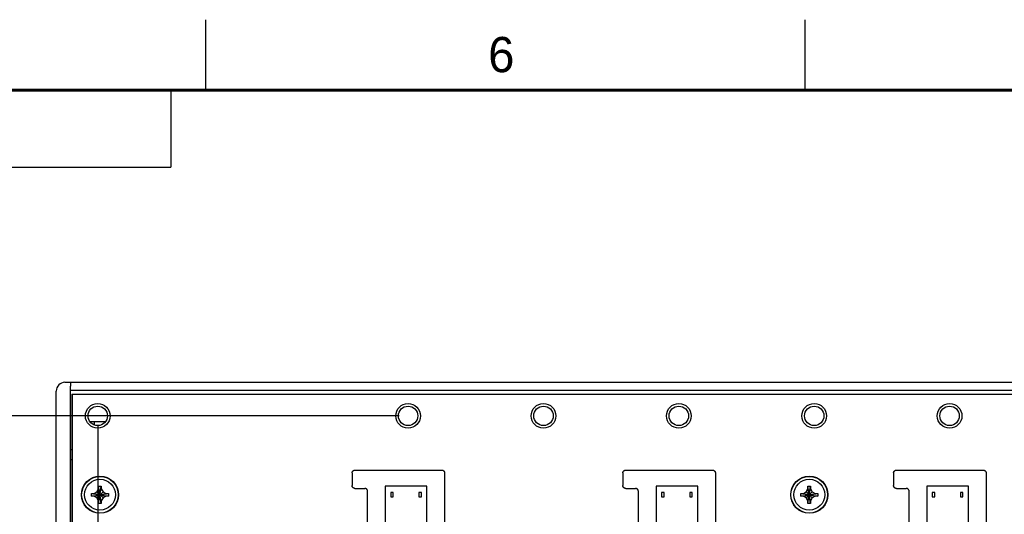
# Model space of a CAD drawing. Header units: inches. Extents: x 0 to 34, y 0 to 22.
# Tile 5 of 29: x 7.2 to 14.2, y 18.5 to 22. Entities that reach past the tile are written whole.
import ezdxf

# ---------------------------------------------------------------- set-up
doc = ezdxf.new("R2010")
doc.units = ezdxf.units.IN
doc.header["$LTSCALE"] = 1.87
doc.header["$MEASUREMENT"] = 0
doc.layers.get('0').update_dxf_attribs({"linetype": 'CONTINUOUS'})
doc.layers.add('DIMENSIONS', color=7, linetype='CONTINUOUS')
doc.styles.get("Standard").update_dxf_attribs({"font": 'txt', "width": 0.8})
doc.dimstyles.new('DIMSTYLE_1', dxfattribs={"dimtxt": 0.125, "dimasz": 0.18, "dimexe": 0.18, "dimexo": 0.0625, "dimgap": 0.09, "dimtad": 0, "dimtih": 1, "dimtoh": 1, "dimdec": 3, "dimzin": 4, "dimdsep": 46, "dimtxsty": 'STANDARD', "dimblk": '_FILLED', "dimblk1": '_FILLED', "dimblk2": '_FILLED', "dimcen": 0.09, "dimadec": 0, "dimazin": 0, "dimtp": 0.01, "dimtm": 0.01, "dimtfac": 1, "dimtdec": 3, "dimtofl": 0, "dimtmove": 0, "dimatfit": 3, "dimldrblk": '_FILLED', "dimfxl": 1, "dimtolj": 1, "dimtzin": 4, "dimarcsym": 0})

# ---------------------------------------------------------------- blocks, each defined once
blk = doc.blocks.new('*D18')
at = {"layer": 'DIMENSIONS', "color": 2, "linetype": 'CONTINUOUS'}
blk.add_line((7.7324, 19.125), (7.7324, 13.6295), dxfattribs=at)
at = {"layer": 'DIMENSIONS', "color": 2, "linetype": 'CONTINUOUS', "width": 0.8}
for s, p in [(']', (7.7949, 13.467)), ('7.47', (7.7949, 13.067)), ('[', (7.7949, 12.967)), ('.294', (7.7949, 12.442))]:
    blk.add_text(s, height=0.125, rotation=90, dxfattribs=at).set_placement(p)
blk = doc.blocks.new('_FILLED')
at = {"color": 0, "linetype": 'BYBLOCK'}
blk.add_solid([(0, 0), (-1, 0.174), (-1, -0.174)], dxfattribs=at)
blk = doc.blocks.new('*D33')
at = {"layer": 'DIMENSIONS', "color": 2, "linetype": 'CONTINUOUS'}
blk.add_line((9.8709, 19.1875), (6.7509, 19.1875), dxfattribs=at)
at = {"layer": 'DIMENSIONS', "color": 2, "linetype": 'CONTINUOUS', "width": 0.8}
for s, p in [('4.760', (5.3634, 19.125)), ('[', (5.9884, 19.125)), ('120.9', (6.0884, 19.125)), (']', (6.5884, 19.125))]:
    blk.add_text(s, height=0.125, dxfattribs=at).set_placement(p)
blk = doc.blocks.new('*D34')
at = {"layer": 'DIMENSIONS', "color": 2, "linetype": 'CONTINUOUS'}
blk.add_line((7.6699, 19.1875), (6.7509, 19.1875), dxfattribs=at)
at = {"layer": 'DIMENSIONS', "color": 2, "linetype": 'CONTINUOUS', "width": 0.8}
for s, p in [('4.760', (5.3634, 19.125)), ('[', (5.9884, 19.125)), ('120.9', (6.0884, 19.125)), (']', (6.5884, 19.125))]:
    blk.add_text(s, height=0.125, dxfattribs=at).set_placement(p)

msp = doc.modelspace()

# ---------------------------------------------------------------- linework, layer by layer
at = {"color": 2, "linetype": 'CONTINUOUS'}
for p, q in [((8.5, 21.5), (8.5, 22)), ((12.75, 21.5), (12.75, 22)), ((0.5, 21.5), (8.25, 21.5)), ((8.25, 21.5), (8.25, 20.9531)), ((0.5, 20.9531), (8.25, 20.9531))]:
    msp.add_line(p, q, dxfattribs=at)
at = {"color": 7, "linetype": 'CONTINUOUS'}
for p, q in [((7.4987, 19.4261), (7.5384, 19.4275)), ((7.5384, 19.4275), (17.0184, 19.4275)), ((7.4384, 14.4913), (7.4384, 19.3636)), ((7.5384, 17.0625), (7.5384, 19.3975)), ((17.0184, 19.3675), (7.5384, 19.3675)), ((7.5484, 19.3425), (7.5484, 17.0619)), ((7.5484, 19.3425), (7.5512, 19.3397)), ((7.5484, 19.3425), (16.9784, 19.3425)), ((7.5512, 19.3397), (7.5512, 17.1006)), ((17.0056, 19.3397), (7.5512, 19.3397)), ((7.7864, 19.1445), (7.6784, 19.1445)), ((7.7074, 19.1445), (7.7074, 19.1232)), ((7.5484, 18.9475), (7.5384, 18.9475)), ((7.5384, 18.8775), (7.5484, 18.8771)), ((9.5564, 18.8025), (10.1724, 18.8025)), ((11.4764, 18.8025), (12.0924, 18.8025)), ((13.3964, 18.8025), (14.0124, 18.8025)), ((9.5364, 18.7825), (9.5364, 18.6925)), ((10.1924, 18.7825), (10.1924, 17.0125)), ((11.4564, 18.7825), (11.4564, 18.6925)), ((12.1124, 18.7825), (12.1124, 17.0125)), ((13.3764, 18.7825), (13.3764, 18.6925)), ((14.0324, 18.7825), (14.0324, 17.0125)), ((7.7064, 18.637), (7.727, 18.6488)), ((7.727, 18.6488), (7.7389, 18.6695)), ((7.727, 18.6061), (7.7698, 18.6488)), ((7.7698, 18.6061), (7.727, 18.6488)), ((7.7389, 18.5666), (7.7579, 18.6883)), ((7.7579, 18.5666), (7.7389, 18.6883)), ((7.7389, 18.6695), (7.7389, 18.6877)), ((7.7389, 18.5855), (7.7579, 18.6695)), ((7.7579, 18.5855), (7.7389, 18.6695)), ((7.7579, 18.6877), (7.7579, 18.6695)), ((7.7579, 18.6695), (7.7698, 18.6488)), ((7.7698, 18.6488), (7.7904, 18.637)), ((9.5564, 18.6725), (9.6264, 18.6725)), ((9.6464, 15.2025), (9.6464, 18.6525)), ((9.7719, 18.6875), (9.7719, 15.1675)), ((10.0669, 18.6875), (9.7719, 18.6875)), ((10.0669, 15.1675), (10.0669, 18.6875)), ((11.4764, 18.6725), (11.5464, 18.6725)), ((11.5664, 15.2025), (11.5664, 18.6525)), ((11.6919, 18.6875), (11.6919, 15.1675)), ((11.9869, 18.6875), (11.6919, 18.6875)), ((11.9869, 15.1675), (11.9869, 18.6875)), ((12.7364, 18.637), (12.757, 18.6488)), ((12.757, 18.6488), (12.7689, 18.6695)), ((12.757, 18.6061), (12.7998, 18.6488)), ((12.7998, 18.6061), (12.757, 18.6488)), ((12.7689, 18.5666), (12.7879, 18.6883)), ((12.7879, 18.5666), (12.7689, 18.6883)), ((12.7689, 18.6695), (12.7689, 18.6877)), ((12.7689, 18.5855), (12.7879, 18.6695)), ((12.7879, 18.5855), (12.7689, 18.6695)), ((12.7879, 18.6877), (12.7879, 18.6695)), ((12.7879, 18.6695), (12.7998, 18.6488)), ((12.7998, 18.6488), (12.8204, 18.637)), ((13.3964, 18.6725), (13.4664, 18.6725)), ((13.4864, 15.2025), (13.4864, 18.6525)), ((13.6119, 18.6875), (13.6119, 15.1675)), ((13.9069, 18.6875), (13.6119, 18.6875)), ((13.9069, 15.1675), (13.9069, 18.6875)), ((7.6876, 18.6369), (7.8093, 18.618)), ((7.6876, 18.618), (7.8093, 18.6369)), ((7.6882, 18.637), (7.7064, 18.637)), ((7.7064, 18.618), (7.6882, 18.618)), ((7.7064, 18.637), (7.7904, 18.618)), ((7.7064, 18.618), (7.7904, 18.637)), ((7.727, 18.6061), (7.7064, 18.618)), ((7.7389, 18.5855), (7.727, 18.6061)), ((7.7389, 18.5672), (7.7389, 18.5855)), ((7.7698, 18.6061), (7.7579, 18.5855)), ((7.7579, 18.5855), (7.7579, 18.5672)), ((7.7904, 18.618), (7.7698, 18.6061)), ((7.7904, 18.637), (7.8087, 18.637)), ((7.8087, 18.618), (7.7904, 18.618)), ((9.8104, 18.643), (9.8104, 18.612)), ((9.8284, 18.643), (9.8104, 18.643)), ((9.8104, 18.612), (9.8284, 18.612)), ((9.8284, 18.612), (9.8284, 18.643)), ((10.0104, 18.643), (10.0104, 18.612)), ((10.0284, 18.643), (10.0104, 18.643)), ((10.0104, 18.612), (10.0284, 18.612)), ((10.0284, 18.612), (10.0284, 18.643)), ((11.7304, 18.643), (11.7304, 18.612)), ((11.7484, 18.643), (11.7304, 18.643)), ((11.7304, 18.612), (11.7484, 18.612)), ((11.7484, 18.612), (11.7484, 18.643)), ((11.9304, 18.643), (11.9304, 18.612)), ((11.9484, 18.643), (11.9304, 18.643)), ((11.9304, 18.612), (11.9484, 18.612)), ((11.9484, 18.612), (11.9484, 18.643)), ((12.7176, 18.618), (12.8393, 18.6369)), ((12.7176, 18.6369), (12.8393, 18.618)), ((12.7182, 18.637), (12.7364, 18.637)), ((12.7364, 18.618), (12.7182, 18.618)), ((12.7364, 18.618), (12.8204, 18.637)), ((12.7364, 18.637), (12.8204, 18.618)), ((12.757, 18.6061), (12.7364, 18.618)), ((12.7689, 18.5855), (12.757, 18.6061)), ((12.7689, 18.5672), (12.7689, 18.5855)), ((12.7998, 18.6061), (12.7879, 18.5855)), ((12.7879, 18.5855), (12.7879, 18.5672)), ((12.8204, 18.618), (12.7998, 18.6061)), ((12.8204, 18.637), (12.8387, 18.637)), ((12.8387, 18.618), (12.8204, 18.618)), ((13.6504, 18.643), (13.6504, 18.612)), ((13.6684, 18.643), (13.6504, 18.643)), ((13.6504, 18.612), (13.6684, 18.612)), ((13.6684, 18.612), (13.6684, 18.643)), ((13.8504, 18.643), (13.8504, 18.612)), ((13.8684, 18.643), (13.8504, 18.643)), ((13.8504, 18.612), (13.8684, 18.612)), ((13.8684, 18.612), (13.8684, 18.643))]:
    msp.add_line(p, q, dxfattribs=at)
at = {"color": 7, "linetype": 'CONTINUOUS', "const_width": 0.02}
msp.add_lwpolyline([(33.5, 21.5), (0.5, 21.5)], dxfattribs=at)
at = {"color": 7, "linetype": 'CONTINUOUS'}
for centre, radius in [((7.7324, 19.1875), 0.0875), ((9.9334, 19.1875), 0.0875), ((10.8934, 19.1875), 0.0875), ((11.8534, 19.1875), 0.0875), ((12.8134, 19.1875), 0.0875), ((13.7734, 19.1875), 0.0875), ((7.7324, 19.1875), 0.069), ((9.9334, 19.1875), 0.069), ((10.8934, 19.1875), 0.069), ((11.8534, 19.1875), 0.069), ((12.8134, 19.1875), 0.069), ((13.7734, 19.1875), 0.069), ((7.7484, 18.6275), 0.1317), ((7.7484, 18.6275), 0.13), ((7.7484, 18.6275), 0.1095), ((12.7784, 18.6275), 0.1317), ((12.7784, 18.6275), 0.13), ((12.7784, 18.6275), 0.1095)]:
    msp.add_circle(centre, radius, dxfattribs=at)
msp.add_arc((7.5009, 19.3636), 0.0625, 92, 180, dxfattribs=at)
for points, knots in [([(7.5384, 19.4275), (7.5384, 19.4274), (7.5384, 19.4273), (7.5384, 19.4269), (7.5384, 19.4264), (7.5384, 19.4256), (7.5384, 19.4246), (7.5384, 19.4234), (7.5384, 19.422), (7.5384, 19.4204), (7.5384, 19.4186), (7.5384, 19.4167), (7.5384, 19.4146), (7.5384, 19.4124), (7.5384, 19.4101), (7.5384, 19.4077), (7.5384, 19.4052), (7.5384, 19.4027), (7.5384, 19.4001), (7.5384, 19.3983), (7.5384, 19.3975)], [0, 0, 0, 0, 0.003776, 0.015133, 0.033986, 0.060196, 0.093565, 0.133844, 0.180725, 0.233852, 0.29282, 0.357179, 0.426438, 0.500065, 0.577499, 0.658147, 0.741394, 0.826604, 0.913127, 1, 1, 1, 1]), ([(9.5364, 18.7825), (9.5364, 18.7831), (9.5365, 18.7844), (9.5368, 18.7864), (9.5372, 18.7883), (9.5379, 18.7901), (9.5387, 18.7919), (9.5398, 18.7936), (9.5409, 18.7952), (9.5422, 18.7966), (9.5437, 18.7979), (9.5453, 18.7991), (9.547, 18.8001), (9.5487, 18.801), (9.5506, 18.8016), (9.5525, 18.8021), (9.5544, 18.8024), (9.5558, 18.8025), (9.5564, 18.8025)], [0, 0, 0, 0, 0.06236, 0.12502, 0.187678, 0.250028, 0.31237, 0.375015, 0.43766, 0.5, 0.56234, 0.624985, 0.68763, 0.749972, 0.812322, 0.87498, 0.93764, 1, 1, 1, 1]), ([(10.1724, 18.8025), (10.1731, 18.8025), (10.1744, 18.8024), (10.1763, 18.8021), (10.1782, 18.8016), (10.1801, 18.801), (10.1819, 18.8001), (10.1835, 18.7991), (10.1851, 18.7979), (10.1866, 18.7966), (10.1879, 18.7952), (10.1891, 18.7936), (10.1901, 18.7919), (10.1909, 18.7901), (10.1916, 18.7883), (10.1921, 18.7864), (10.1923, 18.7844), (10.1924, 18.7831), (10.1924, 18.7825)], [0, 0, 0, 0, 0.06236, 0.12502, 0.187678, 0.250028, 0.31237, 0.375015, 0.43766, 0.5, 0.56234, 0.624985, 0.68763, 0.749972, 0.812322, 0.87498, 0.93764, 1, 1, 1, 1]), ([(11.4564, 18.7825), (11.4564, 18.7831), (11.4565, 18.7844), (11.4568, 18.7864), (11.4572, 18.7883), (11.4579, 18.7901), (11.4587, 18.7919), (11.4598, 18.7936), (11.4609, 18.7952), (11.4622, 18.7966), (11.4637, 18.7979), (11.4653, 18.7991), (11.467, 18.8001), (11.4687, 18.801), (11.4706, 18.8016), (11.4725, 18.8021), (11.4744, 18.8024), (11.4758, 18.8025), (11.4764, 18.8025)], [0, 0, 0, 0, 0.06236, 0.12502, 0.187678, 0.250028, 0.31237, 0.375015, 0.43766, 0.5, 0.56234, 0.624985, 0.68763, 0.749972, 0.812322, 0.87498, 0.93764, 1, 1, 1, 1]), ([(12.0924, 18.8025), (12.0931, 18.8025), (12.0944, 18.8024), (12.0963, 18.8021), (12.0982, 18.8016), (12.1001, 18.801), (12.1019, 18.8001), (12.1035, 18.7991), (12.1051, 18.7979), (12.1066, 18.7966), (12.1079, 18.7952), (12.1091, 18.7936), (12.1101, 18.7919), (12.1109, 18.7901), (12.1116, 18.7883), (12.1121, 18.7864), (12.1123, 18.7844), (12.1124, 18.7831), (12.1124, 18.7825)], [0, 0, 0, 0, 0.06236, 0.12502, 0.187678, 0.250028, 0.31237, 0.375015, 0.43766, 0.5, 0.56234, 0.624985, 0.68763, 0.749972, 0.812322, 0.87498, 0.93764, 1, 1, 1, 1]), ([(13.3764, 18.7825), (13.3764, 18.7831), (13.3765, 18.7844), (13.3768, 18.7864), (13.3772, 18.7883), (13.3779, 18.7901), (13.3787, 18.7919), (13.3798, 18.7936), (13.3809, 18.7952), (13.3822, 18.7966), (13.3837, 18.7979), (13.3853, 18.7991), (13.387, 18.8001), (13.3887, 18.801), (13.3906, 18.8016), (13.3925, 18.8021), (13.3944, 18.8024), (13.3958, 18.8025), (13.3964, 18.8025)], [0, 0, 0, 0, 0.06236, 0.12502, 0.187678, 0.250028, 0.31237, 0.375015, 0.43766, 0.5, 0.56234, 0.624985, 0.68763, 0.749972, 0.812322, 0.87498, 0.93764, 1, 1, 1, 1]), ([(14.0124, 18.8025), (14.0131, 18.8025), (14.0144, 18.8024), (14.0163, 18.8021), (14.0182, 18.8016), (14.0201, 18.801), (14.0219, 18.8001), (14.0235, 18.7991), (14.0251, 18.7979), (14.0266, 18.7966), (14.0279, 18.7952), (14.0291, 18.7936), (14.0301, 18.7919), (14.0309, 18.7901), (14.0316, 18.7883), (14.0321, 18.7864), (14.0323, 18.7844), (14.0324, 18.7831), (14.0324, 18.7825)], [0, 0, 0, 0, 0.06236, 0.12502, 0.187678, 0.250028, 0.31237, 0.375015, 0.43766, 0.5, 0.56234, 0.624985, 0.68763, 0.749972, 0.812322, 0.87498, 0.93764, 1, 1, 1, 1]), ([(7.7389, 18.6883), (7.7405, 18.6884), (7.7437, 18.6884), (7.7484, 18.6885), (7.7532, 18.6884), (7.7563, 18.6884), (7.7579, 18.6883)], [0, 0, 0, 0, 0.249818, 0.5, 0.750182, 1, 1, 1, 1]), ([(7.7389, 18.6877), (7.7389, 18.6878), (7.7389, 18.6879), (7.7389, 18.6881), (7.7389, 18.6882), (7.7389, 18.6883)], [0, 0, 0, 0, 0.333592, 0.666883, 1, 1, 1, 1]), ([(7.7579, 18.6883), (7.7579, 18.6882), (7.7579, 18.6881), (7.7579, 18.6879), (7.7579, 18.6878), (7.7579, 18.6877)], [0, 0, 0, 0, 0.333117, 0.66645, 1, 1, 1, 1]), ([(9.5564, 18.6725), (9.5558, 18.6725), (9.5544, 18.6725), (9.5525, 18.6728), (9.5506, 18.6733), (9.5487, 18.6739), (9.547, 18.6748), (9.5453, 18.6758), (9.5437, 18.677), (9.5422, 18.6783), (9.5409, 18.6797), (9.5398, 18.6813), (9.5387, 18.683), (9.5379, 18.6848), (9.5372, 18.6866), (9.5368, 18.6885), (9.5365, 18.6905), (9.5364, 18.6918), (9.5364, 18.6925)], [0, 0, 0, 0, 0.06236, 0.12502, 0.187678, 0.250028, 0.31237, 0.375015, 0.43766, 0.5, 0.56234, 0.624985, 0.68763, 0.749972, 0.812322, 0.87498, 0.93764, 1, 1, 1, 1]), ([(9.6464, 18.6525), (9.6464, 18.6531), (9.6463, 18.6544), (9.6461, 18.6564), (9.6456, 18.6583), (9.6449, 18.6601), (9.6441, 18.6619), (9.6431, 18.6636), (9.6419, 18.6652), (9.6406, 18.6666), (9.6391, 18.6679), (9.6375, 18.6691), (9.6359, 18.6701), (9.6341, 18.671), (9.6322, 18.6716), (9.6303, 18.6721), (9.6284, 18.6724), (9.6271, 18.6725), (9.6264, 18.6725)], [0, 0, 0, 0, 0.06236, 0.12502, 0.187678, 0.250028, 0.31237, 0.375015, 0.43766, 0.5, 0.56234, 0.624985, 0.68763, 0.749972, 0.812322, 0.87498, 0.93764, 1, 1, 1, 1]), ([(11.4764, 18.6725), (11.4758, 18.6725), (11.4744, 18.6725), (11.4725, 18.6728), (11.4706, 18.6733), (11.4687, 18.6739), (11.467, 18.6748), (11.4653, 18.6758), (11.4637, 18.677), (11.4622, 18.6783), (11.4609, 18.6797), (11.4598, 18.6813), (11.4587, 18.683), (11.4579, 18.6848), (11.4572, 18.6866), (11.4568, 18.6885), (11.4565, 18.6905), (11.4564, 18.6918), (11.4564, 18.6925)], [0, 0, 0, 0, 0.06236, 0.12502, 0.187678, 0.250028, 0.31237, 0.375015, 0.43766, 0.5, 0.56234, 0.624985, 0.68763, 0.749972, 0.812322, 0.87498, 0.93764, 1, 1, 1, 1]), ([(11.5664, 18.6525), (11.5664, 18.6531), (11.5663, 18.6544), (11.5661, 18.6564), (11.5656, 18.6583), (11.5649, 18.6601), (11.5641, 18.6619), (11.5631, 18.6636), (11.5619, 18.6652), (11.5606, 18.6666), (11.5591, 18.6679), (11.5575, 18.6691), (11.5559, 18.6701), (11.5541, 18.671), (11.5522, 18.6716), (11.5503, 18.6721), (11.5484, 18.6724), (11.5471, 18.6725), (11.5464, 18.6725)], [0, 0, 0, 0, 0.06236, 0.12502, 0.187678, 0.250028, 0.31237, 0.375015, 0.43766, 0.5, 0.56234, 0.624985, 0.68763, 0.749972, 0.812322, 0.87498, 0.93764, 1, 1, 1, 1]), ([(12.7689, 18.6883), (12.7705, 18.6884), (12.7737, 18.6884), (12.7784, 18.6885), (12.7832, 18.6884), (12.7863, 18.6884), (12.7879, 18.6883)], [0, 0, 0, 0, 0.249818, 0.5, 0.750182, 1, 1, 1, 1]), ([(12.7689, 18.6877), (12.7689, 18.6878), (12.7689, 18.6879), (12.7689, 18.6881), (12.7689, 18.6882), (12.7689, 18.6883)], [0, 0, 0, 0, 0.333592, 0.666883, 1, 1, 1, 1]), ([(12.7879, 18.6883), (12.7879, 18.6882), (12.7879, 18.6881), (12.7879, 18.6879), (12.7879, 18.6878), (12.7879, 18.6877)], [0, 0, 0, 0, 0.333117, 0.66645, 1, 1, 1, 1]), ([(13.3964, 18.6725), (13.3958, 18.6725), (13.3944, 18.6725), (13.3925, 18.6728), (13.3906, 18.6733), (13.3887, 18.6739), (13.387, 18.6748), (13.3853, 18.6758), (13.3837, 18.677), (13.3822, 18.6783), (13.3809, 18.6797), (13.3798, 18.6813), (13.3787, 18.683), (13.3779, 18.6848), (13.3772, 18.6866), (13.3768, 18.6885), (13.3765, 18.6905), (13.3764, 18.6918), (13.3764, 18.6925)], [0, 0, 0, 0, 0.06236, 0.12502, 0.187678, 0.250028, 0.31237, 0.375015, 0.43766, 0.5, 0.56234, 0.624985, 0.68763, 0.749972, 0.812322, 0.87498, 0.93764, 1, 1, 1, 1]), ([(13.4864, 18.6525), (13.4864, 18.6531), (13.4863, 18.6544), (13.4861, 18.6564), (13.4856, 18.6583), (13.4849, 18.6601), (13.4841, 18.6619), (13.4831, 18.6636), (13.4819, 18.6652), (13.4806, 18.6666), (13.4791, 18.6679), (13.4775, 18.6691), (13.4759, 18.6701), (13.4741, 18.671), (13.4722, 18.6716), (13.4703, 18.6721), (13.4684, 18.6724), (13.4671, 18.6725), (13.4664, 18.6725)], [0, 0, 0, 0, 0.06236, 0.12502, 0.187678, 0.250028, 0.31237, 0.375015, 0.43766, 0.5, 0.56234, 0.624985, 0.68763, 0.749972, 0.812322, 0.87498, 0.93764, 1, 1, 1, 1]), ([(7.6874, 18.6275), (7.6874, 18.6285), (7.6874, 18.6306), (7.6875, 18.6338), (7.6875, 18.6359), (7.6876, 18.6369)], [0, 0, 0, 0, 0.333651, 0.66705, 1, 1, 1, 1]), ([(7.6876, 18.618), (7.6875, 18.619), (7.6875, 18.6211), (7.6874, 18.6243), (7.6874, 18.6264), (7.6874, 18.6275)], [0, 0, 0, 0, 0.332959, 0.666356, 1, 1, 1, 1]), ([(7.6876, 18.6369), (7.6876, 18.6369), (7.6878, 18.6369), (7.688, 18.6369), (7.6881, 18.637), (7.6882, 18.637)], [0, 0, 0, 0, 0.333117, 0.666389, 1, 1, 1, 1]), ([(7.6882, 18.618), (7.6881, 18.618), (7.688, 18.618), (7.6878, 18.618), (7.6876, 18.618), (7.6876, 18.618)], [0, 0, 0, 0, 0.333611, 0.666883, 1, 1, 1, 1]), ([(7.8087, 18.637), (7.8087, 18.637), (7.8089, 18.6369), (7.8091, 18.6369), (7.8092, 18.6369), (7.8093, 18.6369)], [0, 0, 0, 0, 0.333611, 0.666883, 1, 1, 1, 1]), ([(7.8093, 18.618), (7.8092, 18.618), (7.8091, 18.618), (7.8089, 18.618), (7.8087, 18.618), (7.8087, 18.618)], [0, 0, 0, 0, 0.333117, 0.666389, 1, 1, 1, 1]), ([(7.8093, 18.6369), (7.8093, 18.6359), (7.8094, 18.6338), (7.8094, 18.6306), (7.8094, 18.6285), (7.8094, 18.6275)], [0, 0, 0, 0, 0.332959, 0.666356, 1, 1, 1, 1]), ([(7.8094, 18.6275), (7.8094, 18.6264), (7.8094, 18.6243), (7.8094, 18.6211), (7.8093, 18.619), (7.8093, 18.618)], [0, 0, 0, 0, 0.333651, 0.66705, 1, 1, 1, 1]), ([(12.7174, 18.6275), (12.7174, 18.6285), (12.7174, 18.6306), (12.7175, 18.6338), (12.7175, 18.6359), (12.7176, 18.6369)], [0, 0, 0, 0, 0.333651, 0.66705, 1, 1, 1, 1]), ([(12.7176, 18.618), (12.7175, 18.619), (12.7175, 18.6211), (12.7174, 18.6243), (12.7174, 18.6264), (12.7174, 18.6275)], [0, 0, 0, 0, 0.332959, 0.666356, 1, 1, 1, 1]), ([(12.7176, 18.6369), (12.7176, 18.6369), (12.7178, 18.6369), (12.718, 18.6369), (12.7181, 18.637), (12.7182, 18.637)], [0, 0, 0, 0, 0.333117, 0.666389, 1, 1, 1, 1]), ([(12.7182, 18.618), (12.7181, 18.618), (12.718, 18.618), (12.7178, 18.618), (12.7176, 18.618), (12.7176, 18.618)], [0, 0, 0, 0, 0.333611, 0.666883, 1, 1, 1, 1]), ([(12.8387, 18.637), (12.8387, 18.637), (12.8389, 18.6369), (12.8391, 18.6369), (12.8392, 18.6369), (12.8393, 18.6369)], [0, 0, 0, 0, 0.333611, 0.666883, 1, 1, 1, 1]), ([(12.8393, 18.618), (12.8392, 18.618), (12.8391, 18.618), (12.8389, 18.618), (12.8387, 18.618), (12.8387, 18.618)], [0, 0, 0, 0, 0.333117, 0.666389, 1, 1, 1, 1]), ([(12.8393, 18.6369), (12.8393, 18.6359), (12.8394, 18.6338), (12.8394, 18.6306), (12.8394, 18.6285), (12.8394, 18.6275)], [0, 0, 0, 0, 0.332959, 0.666356, 1, 1, 1, 1]), ([(12.8394, 18.6275), (12.8394, 18.6264), (12.8394, 18.6243), (12.8394, 18.6211), (12.8393, 18.619), (12.8393, 18.618)], [0, 0, 0, 0, 0.333651, 0.66705, 1, 1, 1, 1]), ([(7.7389, 18.5666), (7.7389, 18.5667), (7.7389, 18.5668), (7.7389, 18.567), (7.7389, 18.5671), (7.7389, 18.5672)], [0, 0, 0, 0, 0.333117, 0.66645, 1, 1, 1, 1]), ([(7.7579, 18.5666), (7.7563, 18.5666), (7.7532, 18.5665), (7.7484, 18.5664), (7.7437, 18.5665), (7.7405, 18.5666), (7.7389, 18.5666)], [0, 0, 0, 0, 0.249818, 0.5, 0.750182, 1, 1, 1, 1]), ([(7.7579, 18.5672), (7.7579, 18.5671), (7.7579, 18.567), (7.7579, 18.5668), (7.7579, 18.5667), (7.7579, 18.5666)], [0, 0, 0, 0, 0.333592, 0.666883, 1, 1, 1, 1]), ([(12.7689, 18.5666), (12.7689, 18.5667), (12.7689, 18.5668), (12.7689, 18.567), (12.7689, 18.5671), (12.7689, 18.5672)], [0, 0, 0, 0, 0.333117, 0.66645, 1, 1, 1, 1]), ([(12.7879, 18.5666), (12.7863, 18.5666), (12.7832, 18.5665), (12.7784, 18.5664), (12.7737, 18.5665), (12.7705, 18.5666), (12.7689, 18.5666)], [0, 0, 0, 0, 0.249818, 0.5, 0.750182, 1, 1, 1, 1]), ([(12.7879, 18.5672), (12.7879, 18.5671), (12.7879, 18.567), (12.7879, 18.5668), (12.7879, 18.5667), (12.7879, 18.5666)], [0, 0, 0, 0, 0.333592, 0.666883, 1, 1, 1, 1])]:
    msp.add_open_spline(points, degree=3, knots=knots, dxfattribs=at)

# ---------------------------------------------------------------- texts
at = {"color": 2, "linetype": 'CONTINUOUS'}
msp.add_text('6', height=0.25, dxfattribs=at).set_placement((10.5012, 21.6272))

# ---------------------------------------------------------------- dimensions: what is measured, and where the dimension line sits
at = {"layer": 'DIMENSIONS', "color": 2, "linetype": 'CONTINUOUS'}
for feature_location, offset, dtype, origin, picture, middle in [((9.8709, 19.1875), (-3.12, 0), 0, (9.9334, 14.4275), '*D33', (6.0259, 19.1875)), ((7.6699, 19.1875), (-0.919, 0), 0, (7.7324, 14.4275), '*D34', (6.0259, 19.1875)), ((7.7324, 19.125), (0, -5.4954), 1, (7.4384, 15.1008), '*D18', (7.7324, 13.0045))]:
    dim = msp.add_ordinate_dim(feature_location=feature_location, offset=offset, dtype=dtype, origin=origin, dimstyle='DIMSTYLE_1', dxfattribs=at)
    dim.commit()
    dim.dimension.update_dxf_attribs({"geometry": picture, "text_midpoint": middle})

doc.saveas('drawing.dxf')
